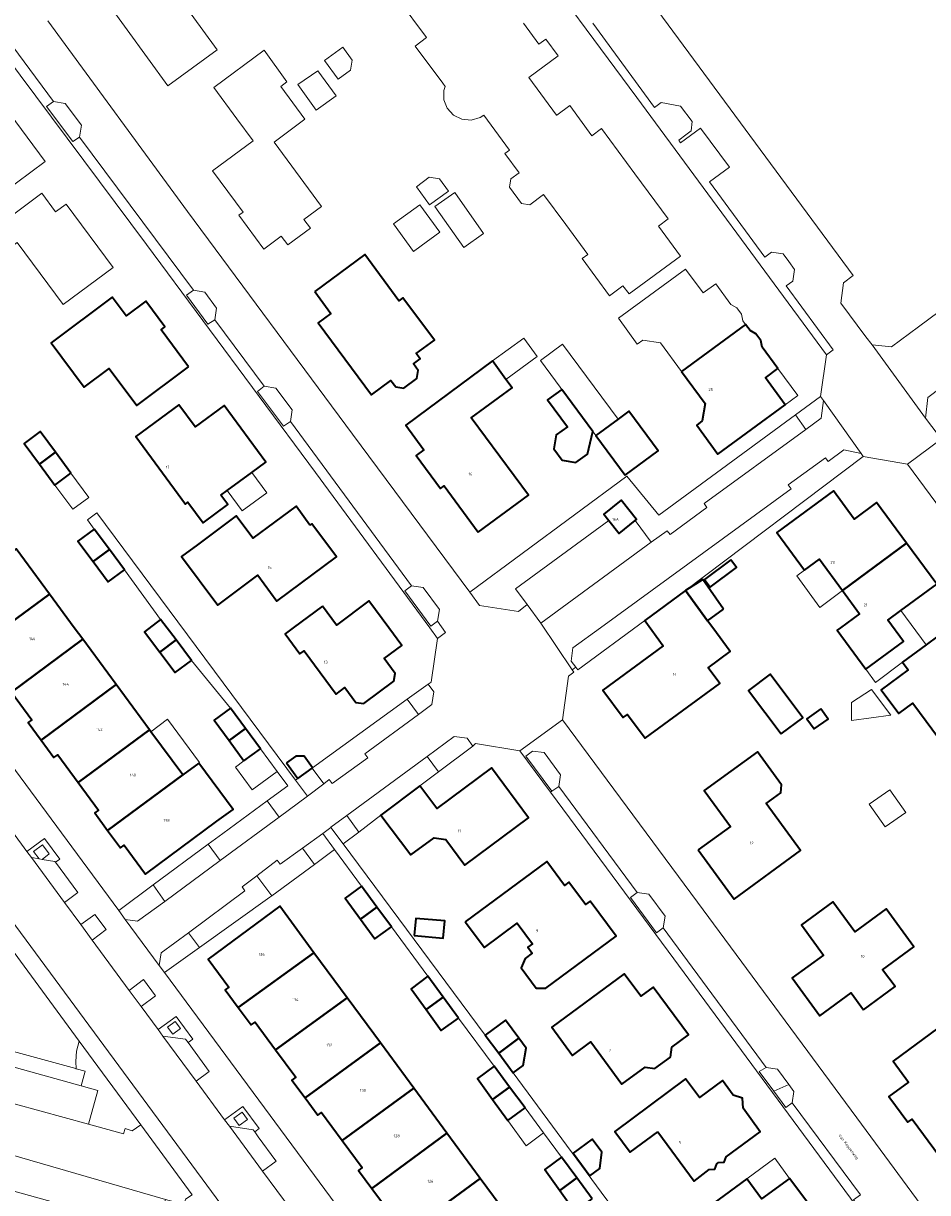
# Model space of a CAD drawing. Header units: metres. Extents: x 73718 to 76933, y 443658 to 446696.
# Tile 90 of 161: x 74862 to 74978, y 445928 to 446078. Entities that reach past the tile are written whole.
import ezdxf
from ezdxf.enums import TextEntityAlignment as Align

# ---------------------------------------------------------------- set-up
doc = ezdxf.new("R2010")
doc.units = ezdxf.units.M
for name, color, linetype, lineweight in [('B-WE-GR-BEPLANTING_CULTUUR_BODEMBEDEKKER-GV', 90, 'Continuous', 18), ('B-WE-GR-BEPLANTING_CULTUUR_HEESTERS-GV', 90, 'Continuous', 18), ('B-WE-GR-STRUIK-GV', 90, 'Continuous', 13), ('B-WE-OG-BEBOUWING-GV', 7, 'Continuous', 35), ('B-WE-OG-BEBOUWING-T18', 10, 'Continuous', 18), ('B-WE-OG-BEBOUWING_LUIFEL-GV', 7, 'Continuous', 18), ('B-WE-OG-BEBOUWING_OVERBOUWING-GV', 7, 'Continuous', 18), ('B-WE-OG-TERREIN_ERF-GV', 7, 'Continuous', 18), ('B-WE-OG-TOPOGRAFIE-T18', 10, 'Continuous', 18), ('B-WE-VH-GESLOTENVERHARDING-GV', 10, 'Continuous', 18), ('B-WE-VH-GESLOTENVERHARDING_ASFALT-GV', 10, 'Continuous', 18), ('B-WE-VH-OPENVERHARDING-GV', 30, 'Continuous', 18), ('B-WE-VH-OPENVERHARDING_SIERBESTRATING-GV', 30, 'Continuous', 18), ('B-WE-VH-OPENVERHARDING_STRAATBAKSTEEN-GV', 30, 'Continuous', 18), ('B-WE-VH-OPENVERHARDING_TEGEL-GV', 30, 'Continuous', 18)]:
    doc.layers.add(name, color=color, linetype=linetype, lineweight=lineweight)
doc.styles.add('NLCS-ISO-M200-T18', font='NLCS-ISO.ttf', dxfattribs={"height": 0.36})

msp = doc.modelspace()

# ---------------------------------------------------------------- linework, layer by layer
at = {"layer": 'B-WE-GR-BEPLANTING_CULTUUR_BODEMBEDEKKER-GV', "flags": 128}
for points in [[(74978.903, 446024.752), (74981.739, 446026.845), (74981.03, 446027.806), (74983.172, 446029.387), (74981.088, 446032.216), (74977.601, 446029.563), (74977.283, 446026.924)], [(74892.418, 446030.994), (74891.577, 446030.311), (74894.922, 446025.859), (74895.796, 446026.472), (74896.027, 446027.979), (74893.937, 446030.755)], [(74911.331, 446005.381), (74910.475, 446004.75), (74913.828, 446000.204), (74914.649, 446000.851), (74914.937, 446002.358), (74912.826, 446005.167)], [(74912.211, 445988.898), (74913.927, 445990.163), (74914.183, 445991.784), (74913.453, 445992.777), (74910.78, 445990.838)], [(74914.802, 445981.509), (74919.192, 445984.831), (74918.464, 445985.852), (74916.815, 445986.076), (74913.329, 445983.509)], [(74929.351, 445979.038), (74930.24, 445979.632), (74930.444, 445981.141), (74928.372, 445983.99), (74926.858, 445984.185), (74926.012, 445983.537)], [(74897.994, 445978.407), (74900.073, 445979.979), (74898.604, 445982.004), (74896.749, 445980.659), (74896.456, 445980.447)], [(74886.801, 445970.142), (74894.358, 445975.689), (74892.81, 445977.785), (74887.137, 445973.619), (74885.258, 445972.233)], [(74900.98, 445974.394), (74902.572, 445972.262), (74904.563, 445973.789), (74903.019, 445975.918), (74900.969, 445974.408)], [(74863.919, 445970.292), (74864.851, 445970.979), (74863.995, 445972.141), (74862.846, 445971.293), (74863.538, 445970.354)], [(74893.415, 445965.601), (74898.865, 445969.645), (74897.353, 445971.719), (74894.482, 445969.679), (74894.112, 445970.17), (74891.472, 445968.187)], [(74878.201, 445967.021), (74873.757, 445963.74), (74874.607, 445962.589), (74876.19, 445962.353), (74879.664, 445964.903)], [(74943.635, 445961.484), (74943.869, 445962.983), (74941.774, 445965.836), (74940.291, 445966.025), (74939.441, 445965.389), (74942.774, 445960.874)], [(74870.348, 445959.94), (74872.15, 445961.271), (74870.71, 445963.227), (74868.882, 445961.929)], [(74882.699, 445960.88), (74879.21, 445958.292), (74878.967, 445956.69), (74879.658, 445955.754), (74884.139, 445958.96)], [(74876.637, 445951.408), (74878.482, 445952.766), (74876.941, 445954.863), (74875.109, 445953.481)], [(74844.24, 445947.225), (74844.524, 445947.147), (74852.082, 445945.061), (74852.298, 445945.851), (74868.94, 445941.211), (74869.47, 445943.112), (74868.304, 445943.428), (74868.25, 445943.443), (74851.563, 445947.966), (74851.001, 445946.21), (74845.618, 445947.697), (74845.588, 445947.705), (74845.549, 445947.716), (74845.53, 445947.722), (74845.463, 445947.74), (74843.47, 445948.291), (74843.251, 445947.498)], [(74868.94, 445941.211), (74871.082, 445940.614), (74869.9, 445936.311), (74874.377, 445935.054), (74874.586, 445935.748), (74875.5, 445935.466), (74876.586, 445936.244), (74868.693, 445946.957), (74868.362, 445945.674), (74868.25, 445944.352), (74868.304, 445943.428), (74869.47, 445943.112)], [(74889.583, 445937.853), (74888.513, 445937.065), (74889.204, 445936.128), (74890.274, 445936.916)]]:
    msp.add_lwpolyline(points, close=True, dxfattribs=at)
at = {"layer": 'B-WE-GR-BEPLANTING_CULTUUR_HEESTERS-GV', "flags": 128}
for points in [[(74961.938, 446025.453), (74963.908, 446026.885), (74964.209, 446029.173), (74963.811, 446029.684), (74960.597, 446027.323)], [(74918.799, 446004.573), (74920.062, 446002.869), (74925.043, 446002.108), (74926.18, 446002.981), (74924.687, 446004.995), (74936.652, 446013.755), (74935.998, 446014.568), (74938.229, 446016.362), (74940.218, 446013.888), (74940.049, 446013.752), (74942.086, 446010.972), (74944.13, 446012.451), (74944.533, 446011.956), (74949.232, 446015.429), (74948.866, 446015.956), (74961.938, 446025.453), (74960.597, 446027.323), (74943.066, 446014.447), (74938.967, 446019.476)], [(74941.259, 446000.925), (74946.487, 446004.772), (74969.293, 446021.967), (74969.04, 446022.353), (74966.8, 446022.837), (74964.793, 446021.332), (74964.445, 446021.816), (74959.654, 446018.37), (74960.042, 446017.831), (74935.593, 446000), (74932.052, 445997.417), (74931.823, 445995.743), (74932.407, 445994.95), (74932.665, 445994.601)], [(74900.073, 445979.979), (74900.782, 445980.516), (74901.165, 445980.027), (74905.739, 445983.327), (74905.362, 445983.847), (74912.211, 445988.898), (74910.78, 445990.838), (74898.646, 445982.035), (74898.604, 445982.004)], [(74914.802, 445981.509), (74913.329, 445983.509), (74903.019, 445975.918), (74904.563, 445973.789), (74907.417, 445975.978), (74912.419, 445979.707)], [(74886.801, 445970.142), (74885.258, 445972.233), (74878.201, 445967.021), (74879.664, 445964.903)], [(74848.338, 445957.276), (74845.618, 445947.697), (74851.001, 445946.21), (74851.563, 445947.966), (74868.25, 445943.443), (74868.304, 445943.428), (74868.25, 445944.352), (74868.362, 445945.674), (74868.693, 445946.957), (74853.229, 445967.947), (74851.105, 445966.514), (74850.691, 445965.14), (74852.789, 445964.489), (74851.192, 445958.571), (74849.089, 445959.201), (74848.506, 445957.224)], [(74893.415, 445965.601), (74891.472, 445968.187), (74889.585, 445966.77), (74889.96, 445966.265), (74882.699, 445960.88), (74884.139, 445958.96), (74893.167, 445965.417)], [(74880.692, 445947.849), (74881.688, 445948.584), (74881.026, 445949.483), (74880.029, 445948.748)]]:
    msp.add_lwpolyline(points, close=True, dxfattribs=at)
at = {"layer": 'B-WE-GR-STRUIK-GV', "flags": 128}
for points in [[(74957.806, 445940.553), (74959.755, 445941.399), (74958.309, 445943.369), (74956.839, 445943.6), (74955.956, 445943.047)], [(74960.192, 445939.052), (74960.399, 445940.521), (74959.755, 445941.399), (74957.806, 445940.553), (74959.357, 445938.463), (74960.192, 445939.05)]]:
    msp.add_lwpolyline(points, close=True, dxfattribs=at)
at = {"layer": 'B-WE-OG-BEBOUWING-GV', "flags": 128}
for points in [[(74898.916, 446043.156), (74900.985, 446040.338), (74899.373, 446039.15), (74906.205, 446029.916), (74908.694, 446031.74), (74909.304, 446030.921), (74910.348, 446030.767), (74912.002, 446031.979), (74912.175, 446033.028), (74911.569, 446033.862), (74912.444, 446034.513), (74911.946, 446035.184), (74914.262, 446036.892), (74910.216, 446042.342), (74909.718, 446041.975), (74905.35, 446047.902)], [(74882.73, 446033.511), (74879.189, 446038.26), (74879.69, 446038.644), (74877.247, 446041.93), (74874.698, 446040.039), (74872.912, 446042.428), (74865.093, 446036.588), (74869.342, 446030.889), (74872.541, 446033.274), (74876.068, 446028.544)], [(74945.979, 446032.89), (74948.998, 446028.767), (74948.625, 446026.56), (74947.933, 446026.014), (74950.648, 446022.305), (74959.276, 446028.621), (74956.764, 446032.086), (74958.358, 446033.283), (74956.345, 446036.013), (74956.139, 446036.877), (74955.532, 446037.715), (74954.776, 446038.148), (74954.212, 446038.909)], [(74919.885, 446012.258), (74926.331, 446017.013), (74919.006, 446026.943), (74924.229, 446030.798), (74923.443, 446031.874), (74921.712, 446034.243), (74910.584, 446026.011), (74912.904, 446022.827), (74911.947, 446022.105), (74915.066, 446017.885), (74915.534, 446018.207)], [(74930.638, 446030.603), (74928.792, 446029.244), (74931.336, 446025.797), (74929.915, 446024.748), (74929.613, 446022.95), (74930.658, 446021.511), (74932.437, 446021.226), (74933.896, 446022.294), (74934.618, 446025.195)], [(74886.877, 446017.043), (74887.686, 446017.635), (74890.849, 446019.95), (74892.639, 446021.26), (74887.296, 446028.52), (74883.559, 446025.778), (74881.488, 446028.6), (74875.966, 446024.547), (74882.32, 446015.889), (74882.643, 446016.126), (74884.594, 446013.468), (74887.782, 446015.814)], [(74938.743, 446019.589), (74942.975, 446022.703), (74939.235, 446027.785), (74937.849, 446026.765), (74935.003, 446024.671)], [(74863.595, 446020.995), (74865.666, 446022.521), (74863.698, 446025.192), (74861.627, 446023.666)], [(74865.666, 446022.521), (74863.595, 446020.995), (74865.564, 446018.324), (74867.634, 446019.85)], [(74940.049, 446013.752), (74940.218, 446013.888), (74938.229, 446016.362), (74935.998, 446014.568), (74936.652, 446013.755), (74937.987, 446012.095)], [(74974.869, 446010.861), (74971.018, 446016.097), (74968.119, 446013.963), (74965.471, 446017.572), (74958.218, 446012.246), (74961.764, 446007.412), (74963.692, 446008.801), (74966.63, 446004.783)], [(74898.292, 446013.185), (74896.514, 446015.592), (74890.953, 446011.499), (74888.853, 446014.35), (74883.877, 446010.671), (74881.838, 446009.164), (74886.46, 446002.912), (74891.607, 446006.739), (74894.071, 446003.426), (74901.702, 446009.101), (74898.541, 446013.352)], [(74870.631, 446012.663), (74868.529, 446011.11), (74870.464, 446008.491), (74872.562, 446010.05)], [(74974.869, 446010.861), (74966.63, 446004.783), (74968.814, 446001.796), (74966.376, 446000), (74965.948, 445999.685), (74969.62, 445994.697), (74974.448, 445998.252), (74972.448, 446000.971), (74974.132, 446002.22), (74978.722, 446005.623)], [(74864.862, 446004.329), (74860.584, 446010.128), (74851.456, 446003.339), (74853.917, 446000), (74854.073, 445999.789), (74853.59, 445999.433), (74855.247, 445997.186), (74859.035, 446000)], [(74872.562, 446010.05), (74870.464, 446008.491), (74872.39, 446005.883), (74874.493, 446007.436)], [(74952.324, 446008.707), (74948.931, 446006.19), (74949.659, 446005.208), (74953.052, 446007.726)], [(74951.387, 446002.4), (74948.702, 446006.203), (74946.487, 446004.772), (74949.336, 446000.894)], [(74864.862, 446004.329), (74859.035, 446000), (74855.247, 445997.186), (74856.907, 445994.934), (74857.39, 445995.29), (74860.001, 445991.748), (74869.139, 445998.529), (74868.054, 446000)], [(74946.487, 446004.772), (74941.259, 446000.925), (74943.622, 445997.703), (74935.887, 445992.02), (74938.487, 445988.476), (74939.051, 445988.885), (74941.301, 445985.828), (74950.895, 445992.871), (74949.408, 445994.887), (74952.228, 445996.959), (74949.993, 446000), (74949.336, 446000.894)], [(74899.921, 446002.781), (74896.165, 446000), (74895.107, 445999.217), (74897.011, 445996.645), (74897.55, 445997.044), (74901.665, 445991.503), (74902.797, 445992.341), (74904.205, 445990.435), (74905.212, 445990.285), (74909.08, 445993.144), (74909.23, 445994.151), (74907.822, 445996.057), (74910.098, 445997.74), (74908.425, 446000), (74905.875, 446003.444), (74901.712, 446000.362)], [(74881.114, 445998.438), (74879.133, 446001.051), (74877.063, 445999.481), (74879.027, 445996.891)], [(74979.832, 445984.72), (74989.117, 445991.563), (74984.782, 445997.436), (74983.174, 445996.262), (74980.406, 446000), (74980.379, 446000.037), (74977.39, 445997.823), (74974.354, 445995.573), (74975.075, 445994.591), (74971.616, 445992.029), (74973.849, 445989.003), (74975.675, 445990.351)], [(74873.415, 445992.731), (74869.139, 445998.529), (74860.001, 445991.748), (74862.623, 445988.19), (74862.14, 445987.834), (74863.79, 445985.595)], [(74881.114, 445998.438), (74879.027, 445996.891), (74881.024, 445994.256), (74883.094, 445995.825)], [(74958.756, 445986.38), (74961.541, 445988.463), (74957.367, 445994.043), (74954.582, 445991.959)], [(74877.694, 445986.93), (74873.415, 445992.731), (74863.79, 445985.595), (74865.451, 445983.342), (74865.934, 445983.698), (74868.546, 445980.154)], [(74890.024, 445987.087), (74888.123, 445989.694), (74886.012, 445988.154), (74887.923, 445985.533)], [(74963.871, 445989.612), (74962.074, 445988.338), (74963.005, 445987.024), (74964.802, 445988.297)], [(74872.334, 445974.003), (74881.971, 445981.131), (74877.883, 445986.673), (74877.694, 445986.93), (74868.546, 445980.154), (74871.167, 445976.598), (74870.684, 445976.242)], [(74890.024, 445987.087), (74887.923, 445985.533), (74889.83, 445982.918), (74891.941, 445984.458)], [(74895.288, 445982.674), (74896.749, 445980.659), (74898.604, 445982.004), (74898.646, 445982.035), (74897.576, 445983.51), (74896.498, 445983.552)], [(74948.12, 445971.492), (74952.727, 445965.183), (74961.267, 445971.405), (74956.851, 445977.467), (74958.726, 445978.833), (74958.824, 445979.856), (74955.732, 445984.099), (74948.895, 445979.116), (74952.256, 445974.504)], [(74881.971, 445981.131), (74872.334, 445974.003), (74873.995, 445971.748), (74874.472, 445972.097), (74877.207, 445968.404), (74886.371, 445975.174), (74888.43, 445976.695), (74884.039, 445982.639), (74881.98, 445981.118)], [(74912.419, 445979.707), (74907.417, 445975.978), (74911.238, 445970.866), (74914.228, 445973.07), (74915.717, 445972.846), (74918.186, 445969.535), (74926.364, 445975.631), (74921.597, 445982.026), (74914.565, 445976.829)], [(74918.239, 445962.26), (74920.68, 445958.966), (74924.898, 445962.092), (74926.857, 445959.449), (74926.254, 445959.002), (74926.817, 445958.233), (74925.914, 445957.569), (74925.416, 445956.356), (74927.333, 445953.769), (74928.552, 445953.769), (74929.55, 445954.504), (74937.583, 445960.426), (74934.256, 445964.927), (74933.664, 445964.504), (74931.542, 445967.384), (74930.946, 445966.947), (74928.685, 445969.999)], [(74904.931, 445966.848), (74902.82, 445965.308), (74904.771, 445962.633), (74906.887, 445964.165)], [(74898.805, 445958.314), (74894.416, 445964.268), (74885.255, 445957.49), (74887.903, 445953.877), (74887.415, 445953.531), (74889.097, 445951.286)], [(74904.771, 445962.633), (74906.638, 445960.072), (74908.749, 445961.612), (74906.887, 445964.165)], [(74969.338, 445950.987), (74973.377, 445953.962), (74971.779, 445956.132), (74975.806, 445959.078), (74972.258, 445963.928), (74968.235, 445960.979), (74965.418, 445964.846), (74961.386, 445961.904), (74964.205, 445958.002), (74960.167, 445955.067), (74963.712, 445950.227), (74967.741, 445953.157)], [(74911.677, 445960.516), (74915.391, 445960.179), (74915.591, 445962.382), (74911.877, 445962.719)], [(74903.075, 445952.52), (74898.805, 445958.314), (74889.097, 445951.286), (74890.771, 445949.051), (74891.254, 445949.407), (74893.886, 445945.836)], [(74913.214, 445951.008), (74915.394, 445952.619), (74913.425, 445955.283), (74911.276, 445953.695)], [(74944.556, 445944.9), (74944.734, 445946.174), (74946.883, 445947.76), (74942.362, 445953.891), (74940.741, 445952.715), (74938.606, 445955.605), (74929.323, 445948.776), (74932.012, 445945.13), (74934.354, 445946.857), (74938.336, 445941.457), (74941.298, 445943.639), (74942.568, 445943.433)], [(74903.075, 445952.52), (74893.886, 445945.836), (74896.475, 445942.324), (74895.992, 445941.968), (74897.682, 445939.675), (74907.346, 445946.726)], [(74917.381, 445949.929), (74915.394, 445952.619), (74913.214, 445951.008), (74915.152, 445948.321)], [(74922.518, 445945.419), (74925.116, 445947.349), (74923.397, 445949.662), (74920.8, 445947.732)], [(74979.842, 445949.334), (74973.16, 445944.389), (74975.113, 445941.715), (74972.586, 445939.843), (74975.027, 445936.555), (74975.557, 445936.948), (74979.071, 445932.209), (74985.754, 445937.165), (74987.762, 445938.654), (74984.242, 445943.401)], [(74925.116, 445947.349), (74922.518, 445945.419), (74924.393, 445942.896), (74925.675, 445943.848), (74926.062, 445946.077)], [(74902.452, 445934.215), (74911.616, 445940.933), (74907.346, 445946.726), (74897.682, 445939.675), (74899.314, 445937.46), (74899.797, 445937.816)], [(74921.743, 445939.465), (74923.923, 445941.075), (74921.954, 445943.74), (74919.805, 445942.152)], [(74942.931, 445935.319), (74947.589, 445929.005), (74949.512, 445930.487), (74950.251, 445930.514), (74950.496, 445931.2), (74950.734, 445931.383), (74951.466, 445931.416), (74951.698, 445932.103), (74956.083, 445935.339), (74953.876, 445938.341), (74953.816, 445939.626), (74952.601, 445940.02), (74951.26, 445941.903), (74948.299, 445939.714), (74946.512, 445942.118), (74937.427, 445935.365), (74939.408, 445932.7)], [(74902.452, 445934.215), (74905.019, 445930.732), (74904.536, 445930.376), (74906.252, 445928.048), (74915.887, 445935.139), (74911.616, 445940.933)], [(74925.91, 445938.385), (74923.923, 445941.075), (74921.743, 445939.465), (74923.681, 445936.778)], [(74920.157, 445929.346), (74915.887, 445935.139), (74906.252, 445928.048), (74907.858, 445925.868), (74908.341, 445926.224), (74911.011, 445922.601)], [(74932.061, 445932.578), (74934.208, 445929.688), (74935.49, 445930.641), (74935.744, 445932.714), (74934.499, 445934.389)], [(74930.369, 445927.791), (74932.548, 445929.401), (74930.58, 445932.066), (74928.431, 445930.478)], [(74924.427, 445923.552), (74920.157, 445929.346), (74911.011, 445922.601), (74913.568, 445919.132), (74913.085, 445918.776), (74914.808, 445916.438)], [(74934.536, 445926.711), (74932.548, 445929.401), (74930.369, 445927.791), (74932.306, 445925.104)], [(74963.912, 445924.697), (74963.128, 445924.119), (74961.786, 445925.9), (74962.187, 445926.195), (74959.858, 445929.357), (74956.239, 445926.712), (74954.346, 445929.277), (74947.899, 445924.542), (74949.904, 445921.794), (74953.136, 445924.167), (74959.699, 445915.227), (74966.954, 445920.553)]]:
    msp.add_lwpolyline(points, close=True, dxfattribs=at)
at = {"layer": 'B-WE-OG-BEBOUWING_LUIFEL-GV', "flags": 128}
for points in [[(74930.699, 446036.38), (74927.901, 446034.322), (74935.003, 446024.671), (74937.849, 446026.765)], [(74958.358, 446033.283), (74956.764, 446032.086), (74959.276, 446028.621), (74960.9, 446029.81)], [(74867.857, 446015.213), (74869.927, 446016.739), (74867.634, 446019.85), (74865.564, 446018.324)], [(74892.766, 446017.331), (74890.849, 446019.95), (74887.686, 446017.635), (74889.603, 446015.016)], [(74966.63, 446004.783), (74963.692, 446008.801), (74961.764, 446007.412), (74960.759, 446006.688), (74963.71, 446002.592)], [(74974.354, 445995.573), (74977.39, 445997.823), (74974.132, 446002.22), (74972.448, 446000.971), (74974.448, 445998.252), (74969.62, 445994.697), (74970.866, 445993.005)], [(74880.038, 445988.262), (74877.883, 445986.673), (74881.971, 445981.131), (74881.98, 445981.118), (74884.039, 445982.639), (74884.138, 445982.712)], [(74894.094, 445981.562), (74891.941, 445984.458), (74889.83, 445982.918), (74888.739, 445982.122), (74890.866, 445979.207)], [(74928.275, 445935.183), (74925.91, 445938.385), (74923.681, 445936.778), (74926.029, 445933.523)], [(74959.858, 445929.357), (74957.965, 445931.935), (74954.346, 445929.277), (74956.239, 445926.712)]]:
    msp.add_lwpolyline(points, close=True, dxfattribs=at)
at = {"layer": 'B-WE-OG-BEBOUWING_OVERBOUWING-GV', "flags": 128}
for points in [[(74970.35, 445992.088), (74967.814, 445990.414), (74967.814, 445988.111), (74972.84, 445988.786)], [(74974.746, 445976.31), (74972.71, 445979.221), (74970.073, 445977.377), (74972.109, 445974.466)]]:
    msp.add_lwpolyline(points, close=True, dxfattribs=at)
at = {"layer": 'B-WE-OG-TERREIN_ERF-GV', "flags": 128}
for points in [[(74864.682, 446077.875), (74882.604, 446053.435), (74903.769, 446024.847), (74918.799, 446004.573), (74938.967, 446019.476), (74943.066, 446014.447), (74960.597, 446027.323), (74963.811, 446029.684), (74964.582, 446035.037), (74940.255, 446068.036), (74910.567, 446108.15)], [(74925.705, 446077.59), (74927.679, 446074.914), (74928.566, 446075.557), (74930.163, 446073.386), (74926.392, 446070.62), (74929.954, 446065.773), (74929.96, 446065.777), (74931.654, 446067.007), (74934.488, 446063.15), (74935.731, 446064.07), (74940.002, 446058.273), (74944.276, 446052.471), (74943.028, 446051.552), (74945.852, 446047.702), (74939.269, 446042.853), (74938.457, 446043.887), (74936.748, 446042.612), (74933.238, 446047.389), (74933.959, 446047.921), (74931.127, 446051.759), (74928.283, 446055.614), (74926.518, 446054.279), (74925.431, 446054.434), (74923.894, 446056.541), (74924.062, 446057.621), (74925.132, 446058.394), (74923.315, 446060.851), (74923.917, 446061.297), (74920.616, 446065.769), (74920.128, 446065.469), (74918.983, 446065.144), (74917.798, 446065.253), (74916.732, 446065.784), (74915.93, 446066.664), (74915.5, 446067.774), (74915.5, 446068.964), (74915.643, 446069.484), (74915.332, 446069.905), (74911.813, 446074.655), (74913.267, 446075.732), (74909.637, 446080.656)], [(74858.441, 445984.483), (74873.757, 445963.74), (74878.201, 445967.021), (74885.258, 445972.233), (74887.137, 445973.619), (74892.81, 445977.785), (74895.457, 445979.729), (74894.094, 445981.562), (74891.941, 445984.458), (74889.83, 445982.918), (74887.923, 445985.533), (74886.012, 445988.154), (74888.123, 445989.694), (74883.094, 445995.825), (74881.024, 445994.256), (74879.027, 445996.891), (74877.063, 445999.481), (74879.133, 446001.051), (74874.493, 446007.436), (74872.39, 446005.883), (74870.464, 446008.491), (74868.529, 446011.11), (74870.631, 446012.663), (74869.753, 446013.844), (74870.959, 446014.74), (74896.456, 445980.447), (74896.749, 445980.659), (74895.288, 445982.674), (74896.498, 445983.552), (74897.576, 445983.51), (74898.646, 445982.035), (74910.78, 445990.838), (74913.453, 445992.777), (74913.843, 445993.018), (74914.675, 445998.644), (74913.676, 446000), (74899.01, 446019.911), (74877.331, 446049.194), (74859.107, 446073.625)], [(74990.512, 446000), (74974.986, 446021.01), (74969.293, 446021.967), (74946.487, 446004.772), (74948.702, 446006.203), (74951.387, 446002.4), (74949.336, 446000.894), (74949.993, 446000), (74952.228, 445996.959), (74949.408, 445994.887), (74950.895, 445992.871), (74941.301, 445985.828), (74939.051, 445988.885), (74938.487, 445988.476), (74935.887, 445992.02), (74943.622, 445997.703), (74941.259, 446000.925), (74932.665, 445994.601), (74932.407, 445994.95), (74931.948, 445994.613), (74932.158, 445994.324), (74931.498, 445993.802), (74930.698, 445988.195), (74948.047, 445964.803), (74968.482, 445937.104), (74999.251, 445895.376)], [(74860.584, 446010.128), (74864.862, 446004.329), (74868.054, 446000), (74869.139, 445998.529), (74873.415, 445992.731), (74877.694, 445986.93), (74877.883, 445986.673), (74881.971, 445981.131), (74881.98, 445981.118), (74884.039, 445982.639), (74888.43, 445976.695), (74886.371, 445975.174), (74877.207, 445968.404), (74874.472, 445972.097), (74873.995, 445971.748), (74872.334, 445974.003), (74870.684, 445976.242), (74871.167, 445976.598), (74868.546, 445980.154), (74865.934, 445983.698), (74865.451, 445983.342), (74863.79, 445985.595), (74862.14, 445987.834), (74862.623, 445988.19), (74860.001, 445991.748)], [(74982.103, 445907.211), (74965.013, 445930.393), (74944.259, 445958.503), (74929.164, 445978.9), (74925.244, 445984.197), (74919.536, 445985.163), (74919.192, 445984.831), (74914.802, 445981.509), (74912.419, 445979.707), (74914.565, 445976.829), (74921.597, 445982.026), (74926.364, 445975.631), (74918.186, 445969.535), (74915.717, 445972.846), (74914.228, 445973.07), (74911.238, 445970.866), (74907.417, 445975.978), (74904.563, 445973.789), (74902.572, 445972.262), (74920.8, 445947.732), (74923.397, 445949.662), (74925.116, 445947.349), (74926.062, 445946.077), (74925.675, 445943.848), (74924.393, 445942.896), (74935.669, 445927.572), (74949.788, 445908.721)], [(74932.306, 445925.104), (74930.369, 445927.791), (74928.431, 445930.478), (74930.58, 445932.066), (74928.275, 445935.183), (74925.91, 445938.385), (74923.681, 445936.778), (74921.743, 445939.465), (74919.805, 445942.152), (74921.954, 445943.74), (74917.381, 445949.929), (74915.152, 445948.321), (74913.214, 445951.008), (74911.276, 445953.695), (74913.425, 445955.283), (74908.749, 445961.612), (74906.638, 445960.072), (74904.771, 445962.633), (74902.82, 445965.308), (74904.931, 445966.848), (74901.452, 445971.564), (74898.865, 445969.645), (74893.415, 445965.601), (74893.167, 445965.417), (74884.139, 445958.96), (74879.658, 445955.754), (74901.652, 445925.946)], [(74907.858, 445925.868), (74906.252, 445928.048), (74904.536, 445930.376), (74905.019, 445930.732), (74902.452, 445934.215), (74899.797, 445937.816), (74899.314, 445937.46), (74897.682, 445939.675), (74895.992, 445941.968), (74896.475, 445942.324), (74893.886, 445945.836), (74891.254, 445949.407), (74890.771, 445949.051), (74889.097, 445951.286), (74887.415, 445953.531), (74887.903, 445953.877), (74885.255, 445957.49), (74894.416, 445964.268), (74898.805, 445958.314), (74903.075, 445952.52), (74907.346, 445946.726), (74911.616, 445940.933), (74915.887, 445935.139), (74920.157, 445929.346), (74924.427, 445923.552)]]:
    msp.add_lwpolyline(points, dxfattribs=at)
for points in [[(74878.584, 446084.94), (74886.405, 446074.182), (74880.057, 446069.568), (74872.236, 446080.326)], [(74894.567, 446069.466), (74897.648, 446065.265), (74893.699, 446062.325), (74899.766, 446054.058), (74897.509, 446052.401), (74898.351, 446051.27), (74895.454, 446049.135), (74894.626, 446050.254), (74892.368, 446048.601), (74889.171, 446052.94), (74889.725, 446053.355), (74885.813, 446058.662), (74891.007, 446062.49), (74888.937, 446065.3), (74885.969, 446069.33), (74892.423, 446074.131), (74895.355, 446070.077), (74894.56, 446069.476)], [(74900.16, 446072.811), (74902.5, 446074.513), (74903.707, 446072.854), (74903.502, 446071.557), (74901.913, 446070.401)], [(74896.757, 446069.732), (74899.318, 446071.472), (74901.681, 446068.257), (74899.092, 446066.428)], [(74847.474, 446057.328), (74845.102, 446060.53), (74852.416, 446065.955), (74854.218, 446063.54), (74858.97, 446067.062), (74864.318, 446059.819), (74853.232, 446051.634), (74848.48, 446058.07)], [(74913.662, 446054.268), (74911.96, 446056.608), (74913.619, 446057.815), (74914.916, 446057.61), (74916.072, 446056.021)], [(74856.649, 446050.393), (74863.893, 446055.756), (74865.666, 446053.364), (74867.036, 446054.373), (74873.049, 446046.235), (74866.622, 446041.477), (74860.731, 446049.434), (74858.553, 446047.821), (74858.358, 446048.084)], [(74918.044, 446048.818), (74914.334, 446054.077), (74916.874, 446055.869), (74920.584, 446050.61)], [(74912.566, 446049.006), (74911.597, 446048.304), (74909.036, 446051.839), (74912.413, 446054.286), (74914.974, 446050.751)], [(74898.916, 446043.156), (74905.35, 446047.902), (74909.718, 446041.975), (74910.216, 446042.342), (74914.262, 446036.892), (74911.946, 446035.184), (74912.444, 446034.513), (74911.569, 446033.862), (74912.175, 446033.028), (74912.002, 446031.979), (74910.348, 446030.767), (74909.304, 446030.921), (74908.694, 446031.74), (74906.205, 446029.916), (74899.373, 446039.15), (74900.985, 446040.338)], [(74945.979, 446032.89), (74943.285, 446036.569), (74941.024, 446036.909), (74940.301, 446036.419), (74937.887, 446039.72), (74946.512, 446046.037), (74948.742, 446042.989), (74950.37, 446044.152), (74952.308, 446041.51), (74953.1, 446041.053), (74953.663, 446040.249), (74953.853, 446039.392), (74954.212, 446038.909), (74954.776, 446038.148), (74955.532, 446037.715), (74956.139, 446036.877), (74956.345, 446036.013), (74958.358, 446033.283), (74956.764, 446032.086), (74959.276, 446028.621), (74950.648, 446022.305), (74947.933, 446026.014), (74948.625, 446026.56), (74948.998, 446028.767)], [(74882.73, 446033.511), (74876.068, 446028.544), (74872.541, 446033.274), (74869.342, 446030.889), (74865.093, 446036.588), (74872.912, 446042.428), (74874.698, 446040.039), (74877.247, 446041.93), (74879.69, 446038.644), (74879.189, 446038.26)], [(74923.443, 446031.874), (74924.229, 446030.798), (74919.006, 446026.943), (74926.331, 446017.013), (74919.885, 446012.258), (74915.534, 446018.207), (74915.066, 446017.885), (74911.947, 446022.105), (74912.904, 446022.827), (74910.584, 446026.011), (74921.712, 446034.243), (74925.733, 446037.181), (74927.464, 446034.811)], [(74930.638, 446030.603), (74934.618, 446025.195), (74933.896, 446022.294), (74932.437, 446021.226), (74930.658, 446021.511), (74929.613, 446022.95), (74929.915, 446024.748), (74931.336, 446025.797), (74928.792, 446029.244)], [(74886.877, 446017.043), (74887.782, 446015.814), (74884.594, 446013.468), (74882.643, 446016.126), (74882.32, 446015.889), (74875.966, 446024.547), (74881.488, 446028.6), (74883.559, 446025.778), (74887.296, 446028.52), (74892.639, 446021.26), (74890.849, 446019.95), (74887.686, 446017.635)], [(74935.003, 446024.671), (74937.849, 446026.765), (74939.235, 446027.785), (74942.975, 446022.703), (74938.743, 446019.589)], [(74863.595, 446020.995), (74861.627, 446023.666), (74863.698, 446025.192), (74865.666, 446022.521), (74867.634, 446019.85), (74865.564, 446018.324)], [(74966.63, 446004.783), (74963.692, 446008.801), (74961.764, 446007.412), (74958.218, 446012.246), (74965.471, 446017.572), (74968.119, 446013.963), (74971.018, 446016.097), (74974.869, 446010.861), (74978.722, 446005.623), (74974.132, 446002.22), (74972.448, 446000.971), (74974.448, 445998.252), (74969.62, 445994.697), (74965.948, 445999.685), (74966.376, 446000), (74968.814, 446001.796)], [(74898.292, 446013.185), (74898.541, 446013.352), (74901.702, 446009.101), (74894.071, 446003.426), (74891.607, 446006.739), (74886.46, 446002.912), (74881.838, 446009.164), (74883.877, 446010.671), (74888.853, 446014.35), (74890.953, 446011.499), (74896.514, 446015.592)], [(74952.324, 446008.707), (74953.052, 446007.726), (74949.659, 446005.208), (74948.931, 446006.19)], [(74899.921, 446002.781), (74901.712, 446000.362), (74905.875, 446003.444), (74908.425, 446000), (74910.098, 445997.74), (74907.822, 445996.057), (74909.23, 445994.151), (74909.08, 445993.144), (74905.212, 445990.285), (74904.205, 445990.435), (74902.797, 445992.341), (74901.665, 445991.503), (74897.55, 445997.044), (74897.011, 445996.645), (74895.107, 445999.217), (74896.165, 446000)], [(74979.832, 445984.72), (74975.675, 445990.351), (74973.849, 445989.003), (74971.616, 445992.029), (74975.075, 445994.591), (74974.354, 445995.573), (74977.39, 445997.823), (74980.379, 446000.037), (74980.406, 446000), (74983.174, 445996.262), (74984.782, 445997.436), (74989.117, 445991.563), (74993.451, 445985.691), (74991.818, 445984.512), (74994.612, 445980.732), (74988.589, 445976.28), (74987.858, 445977.269), (74984.399, 445974.715), (74982.164, 445977.74), (74983.99, 445979.088)], [(74958.756, 445986.38), (74954.582, 445991.959), (74957.367, 445994.043), (74961.541, 445988.463)], [(74963.871, 445989.612), (74964.802, 445988.297), (74963.005, 445987.024), (74962.074, 445988.338)], [(74948.12, 445971.492), (74952.256, 445974.504), (74948.895, 445979.116), (74955.732, 445984.099), (74958.824, 445979.856), (74958.726, 445978.833), (74956.851, 445977.467), (74961.267, 445971.405), (74952.727, 445965.183)], [(74918.239, 445962.26), (74928.685, 445969.999), (74930.946, 445966.947), (74931.542, 445967.384), (74933.664, 445964.504), (74934.256, 445964.927), (74937.583, 445960.426), (74929.55, 445954.504), (74928.552, 445953.769), (74927.333, 445953.769), (74925.416, 445956.356), (74925.914, 445957.569), (74926.817, 445958.233), (74926.254, 445959.002), (74926.857, 445959.449), (74924.898, 445962.092), (74920.68, 445958.966)], [(74969.338, 445950.987), (74967.741, 445953.157), (74963.712, 445950.227), (74960.167, 445955.067), (74964.205, 445958.002), (74961.386, 445961.904), (74965.418, 445964.846), (74968.235, 445960.979), (74972.258, 445963.928), (74975.806, 445959.078), (74971.779, 445956.132), (74973.377, 445953.962)], [(74911.677, 445960.516), (74911.877, 445962.719), (74915.591, 445962.382), (74915.391, 445960.179)], [(74944.556, 445944.9), (74942.568, 445943.433), (74941.298, 445943.639), (74938.336, 445941.457), (74934.354, 445946.857), (74932.012, 445945.13), (74929.323, 445948.776), (74938.606, 445955.605), (74940.741, 445952.715), (74942.362, 445953.891), (74946.883, 445947.76), (74944.734, 445946.174)], [(74979.842, 445949.334), (74984.242, 445943.401), (74987.762, 445938.654), (74985.754, 445937.165), (74979.071, 445932.209), (74975.557, 445936.948), (74975.027, 445936.555), (74972.586, 445939.843), (74975.113, 445941.715), (74973.16, 445944.389)], [(74942.931, 445935.319), (74939.408, 445932.7), (74937.427, 445935.365), (74946.512, 445942.118), (74948.299, 445939.714), (74951.26, 445941.903), (74952.601, 445940.02), (74953.816, 445939.626), (74953.876, 445938.341), (74956.083, 445935.339), (74951.698, 445932.103), (74951.466, 445931.416), (74950.734, 445931.383), (74950.496, 445931.2), (74950.251, 445930.514), (74949.512, 445930.487), (74947.589, 445929.005)], [(74932.061, 445932.578), (74934.499, 445934.389), (74935.744, 445932.714), (74935.49, 445930.641), (74934.208, 445929.688)], [(74963.912, 445924.697), (74966.954, 445920.553), (74959.699, 445915.227), (74953.136, 445924.167), (74949.904, 445921.794), (74947.899, 445924.542), (74954.346, 445929.277), (74956.239, 445926.712), (74959.858, 445929.357), (74962.187, 445926.195), (74961.786, 445925.9), (74963.128, 445924.119)]]:
    msp.add_lwpolyline(points, close=True, dxfattribs=at)
at = {"layer": 'B-WE-VH-GESLOTENVERHARDING-GV', "flags": 128}
msp.add_lwpolyline([(74870.631, 446012.663), (74872.562, 446010.05), (74874.493, 446007.436), (74879.133, 446001.051), (74881.114, 445998.438), (74883.094, 445995.825), (74888.123, 445989.694), (74890.024, 445987.087), (74891.941, 445984.458), (74894.094, 445981.562), (74895.457, 445979.729), (74892.81, 445977.785), (74894.358, 445975.689), (74897.994, 445978.407), (74896.456, 445980.447), (74870.959, 446014.74), (74869.753, 446013.844)], close=True, dxfattribs=at)
at = {"layer": 'B-WE-VH-GESLOTENVERHARDING_ASFALT-GV', "flags": 128}
for points in [[(74832.267, 446000), (74910.763, 445893.614)], [(74895.874, 445925.307), (74892.223, 445930.26), (74887.957, 445936.049), (74887.354, 445936.867), (74883.692, 445941.836), (74879.427, 445947.622), (74878.827, 445948.436), (74876.637, 445951.408), (74875.109, 445953.481), (74870.348, 445959.94), (74868.882, 445961.929), (74866.804, 445964.748), (74862.555, 445970.513), (74861.967, 445971.311), (74858.268, 445976.33)]]:
    msp.add_lwpolyline(points, dxfattribs=at)
at = {"layer": 'B-WE-VH-OPENVERHARDING-GV', "flags": 128}
msp.add_lwpolyline([(74949.788, 445908.721), (74935.669, 445927.572), (74924.393, 445942.896), (74922.518, 445945.419), (74920.8, 445947.732), (74902.572, 445972.262), (74900.98, 445974.394), (74899.934, 445973.623), (74901.452, 445971.564), (74904.931, 445966.848), (74906.887, 445964.165), (74908.749, 445961.612), (74913.425, 445955.283), (74915.394, 445952.619), (74917.381, 445949.929), (74921.954, 445943.74), (74923.923, 445941.075), (74925.91, 445938.385), (74928.275, 445935.183), (74930.58, 445932.066), (74932.548, 445929.401), (74934.536, 445926.711)], dxfattribs=at)
at = {"layer": 'B-WE-VH-OPENVERHARDING_SIERBESTRATING-GV', "flags": 128}
for points in [[(74849.424, 446089.092), (74865.4, 446067.56), (74866.889, 446067.288), (74868.987, 446064.516), (74868.745, 446062.983), (74883.364, 446043.311), (74884.798, 446043.059), (74886.316, 446041.01), (74886.095, 446039.538), (74892.418, 446030.994), (74893.937, 446030.755), (74896.027, 446027.979), (74895.796, 446026.472), (74911.331, 446005.381), (74912.826, 446005.167), (74914.937, 446002.358), (74914.649, 446000.851), (74915.712, 445999.408), (74914.675, 445998.644), (74913.843, 445993.018), (74913.453, 445992.777), (74914.183, 445991.784), (74913.927, 445990.163), (74912.211, 445988.898), (74905.362, 445983.847), (74905.739, 445983.327), (74901.165, 445980.027), (74900.782, 445980.516), (74900.073, 445979.979), (74897.994, 445978.407), (74894.358, 445975.689), (74886.801, 445970.142), (74879.664, 445964.903), (74876.19, 445962.353), (74874.607, 445962.589), (74878.967, 445956.69), (74879.21, 445958.292), (74882.699, 445960.88), (74889.96, 445966.265), (74889.585, 445966.77), (74891.472, 445968.187), (74894.112, 445970.17), (74894.482, 445969.679), (74897.353, 445971.719), (74899.934, 445973.623), (74900.98, 445974.394), (74900.969, 445974.408), (74903.019, 445975.918), (74913.329, 445983.509), (74916.815, 445986.076), (74918.464, 445985.852), (74919.192, 445984.831), (74919.536, 445985.163), (74925.244, 445984.197), (74930.698, 445988.195), (74931.498, 445993.802), (74932.158, 445994.324), (74931.948, 445994.613), (74927.909, 446000.594), (74926.18, 446002.981), (74925.043, 446002.108), (74920.062, 446002.869), (74918.799, 446004.573), (74903.769, 446024.847), (74882.604, 446053.435), (74864.682, 446077.875)], [(74978.903, 446024.752), (74977.283, 446026.924), (74970.451, 446036.304), (74969.619, 446037.335), (74966.438, 446041.642), (74966.763, 446044.282), (74968.024, 446045.204), (74940.294, 446082.81)], [(74934.584, 446077.579), (74942.524, 446066.772), (74943.377, 446067.427), (74945.854, 446066.941), (74947.354, 446064.969), (74947.202, 446063.762), (74946.537, 446063.259), (74945.627, 446062.569), (74945.864, 446062.247), (74948.428, 446064.132), (74952.125, 446059.104), (74949.561, 446057.219), (74956.651, 446047.576), (74957.508, 446048.202), (74959.021, 446048.011), (74959.756, 446046.998), (74960.491, 446045.985), (74960.259, 446044.478), (74959.395, 446043.871), (74965.441, 446035.671), (74964.582, 446035.037), (74963.811, 446029.684), (74964.209, 446029.173), (74969.04, 446022.353), (74969.293, 446021.967), (74974.986, 446021.01), (74979.296, 446024.225)], [(74979.296, 446024.225), (74974.986, 446021.01), (74990.512, 446000)], [(74999.251, 445895.376), (74968.482, 445937.104), (74948.047, 445964.803), (74930.698, 445988.195), (74925.244, 445984.197), (74929.164, 445978.9), (74929.351, 445979.038), (74926.012, 445983.537), (74926.858, 445984.185), (74928.372, 445983.99), (74930.444, 445981.141), (74930.24, 445979.632), (74940.291, 445966.025), (74941.774, 445965.836), (74943.869, 445962.983), (74943.635, 445961.484), (74956.839, 445943.6), (74958.309, 445943.369), (74959.755, 445941.399), (74960.399, 445940.521), (74960.192, 445939.052), (74968.94, 445927.233)]]:
    msp.add_lwpolyline(points, dxfattribs=at)
for points in [[(74931.948, 445994.613), (74932.407, 445994.95), (74931.823, 445995.743), (74932.052, 445997.417), (74935.593, 446000), (74960.042, 446017.831), (74959.654, 446018.37), (74964.445, 446021.816), (74964.793, 446021.332), (74966.8, 446022.837), (74969.04, 446022.353), (74964.209, 446029.173), (74963.908, 446026.885), (74961.938, 446025.453), (74948.866, 446015.956), (74949.232, 446015.429), (74944.533, 446011.956), (74944.13, 446012.451), (74942.086, 446010.972), (74927.909, 446000.594)], [(74926.18, 446002.981), (74927.909, 446000.594), (74942.086, 446010.972), (74940.049, 446013.752), (74937.987, 446012.095), (74936.652, 446013.755), (74924.687, 446004.995)], [(74863.919, 445970.292), (74863.538, 445970.354), (74862.555, 445970.513), (74866.804, 445964.748), (74868.532, 445966.021), (74865.666, 445969.91), (74865.583, 445970.022)], [(74882.653, 445946.77), (74882.34, 445947.195), (74879.427, 445947.622), (74883.692, 445941.836), (74885.375, 445943.077)], [(74868.94, 445941.211), (74852.298, 445945.851), (74852.082, 445945.061), (74851.099, 445941.459), (74869.9, 445936.311), (74871.082, 445940.614)], [(74848.323, 445931.042), (74857.952, 445928.37), (74878.646, 445922.641), (74879.762, 445926.657), (74849.466, 445935.397)], [(74893.934, 445931.603), (74891.677, 445934.683), (74891.21, 445935.319), (74891.004, 445935.601), (74887.957, 445936.049), (74892.223, 445930.26), (74893.973, 445931.55)]]:
    msp.add_lwpolyline(points, close=True, dxfattribs=at)
at = {"layer": 'B-WE-VH-OPENVERHARDING_STRAATBAKSTEEN-GV', "flags": 128}
for points in [[(74970.451, 446036.304), (74977.283, 446026.924), (74977.601, 446029.563), (74981.088, 446032.216), (74989.085, 446038.13), (74990.406, 446039.099), (74998.392, 446044.983), (74998.79, 446045.318), (74995.007, 446050.426), (74994.062, 446051.702), (74993.663, 446051.393), (74985.679, 446045.512), (74984.353, 446044.537), (74976.369, 446038.626), (74972.919, 446036.038)], [(74862.555, 445970.513), (74863.538, 445970.354), (74862.846, 445971.293), (74863.995, 445972.141), (74864.851, 445970.979), (74863.919, 445970.292), (74865.583, 445970.022), (74865.666, 445969.91), (74866.189, 445970.296), (74864.218, 445972.97), (74861.967, 445971.311)], [(74881.134, 445950.136), (74878.827, 445948.436), (74879.427, 445947.622), (74882.34, 445947.195), (74882.653, 445946.77), (74883.277, 445947.23)], [(74881.688, 445948.584), (74880.692, 445947.849), (74880.029, 445948.748), (74881.026, 445949.483)], [(74879.762, 445926.657), (74882.152, 445926.003), (74882.335, 445926.672), (74883.206, 445927.26), (74876.586, 445936.244), (74875.5, 445935.466), (74874.586, 445935.748), (74874.377, 445935.054), (74869.9, 445936.311), (74851.099, 445941.459), (74850.627, 445941.564), (74849.669, 445937.982), (74849.025, 445935.575), (74849.466, 445935.397)], [(74887.957, 445936.049), (74891.004, 445935.601), (74891.21, 445935.319), (74891.775, 445935.735), (74889.678, 445938.58), (74887.354, 445936.867)], [(74889.204, 445936.128), (74888.513, 445937.065), (74889.583, 445937.853), (74890.274, 445936.916)]]:
    msp.add_lwpolyline(points, close=True, dxfattribs=at)
at = {"layer": 'B-WE-VH-OPENVERHARDING_TEGEL-GV', "flags": 128}
for points in [[(74850.284, 446085.515), (74859.107, 446073.625), (74877.331, 446049.194), (74899.01, 446019.911), (74913.676, 446000), (74914.675, 445998.644), (74915.712, 445999.408), (74914.649, 446000.851), (74913.828, 446000.204), (74910.475, 446004.75), (74911.331, 446005.381), (74895.796, 446026.472), (74894.922, 446025.859), (74891.577, 446030.311), (74892.418, 446030.994), (74886.095, 446039.538), (74885.182, 446038.952), (74882.452, 446042.702), (74883.364, 446043.311), (74868.745, 446062.983), (74867.876, 446062.385), (74864.498, 446066.913), (74865.4, 446067.56), (74849.424, 446089.092)], [(74910.763, 445893.614), (74832.267, 446000)], [(74901.652, 445925.946), (74879.658, 445955.754), (74878.967, 445956.69), (74874.607, 445962.589), (74873.757, 445963.74), (74858.441, 445984.483)], [(74858.268, 445976.33), (74861.967, 445971.311), (74864.218, 445972.97), (74866.189, 445970.296), (74865.666, 445969.91), (74868.532, 445966.021), (74866.804, 445964.748), (74868.882, 445961.929), (74870.71, 445963.227), (74872.15, 445961.271), (74870.348, 445959.94), (74875.109, 445953.481), (74876.941, 445954.863), (74878.482, 445952.766), (74876.637, 445951.408), (74878.827, 445948.436), (74881.134, 445950.136), (74883.277, 445947.23), (74882.653, 445946.77), (74885.375, 445943.077), (74883.692, 445941.836), (74887.354, 445936.867), (74889.678, 445938.58), (74891.775, 445935.735), (74891.21, 445935.319), (74891.677, 445934.683), (74893.934, 445931.603), (74893.973, 445931.55), (74892.223, 445930.26), (74895.874, 445925.307)], [(74853.229, 445967.947), (74868.693, 445946.957), (74876.586, 445936.244), (74883.206, 445927.26)]]:
    msp.add_lwpolyline(points, dxfattribs=at)
for points in [[(74982.103, 445907.211), (74982.297, 445907.354), (74983.157, 445907.994), (74972.302, 445922.703), (74972.302, 445922.701), (74971.425, 445922.099), (74969.744, 445924.356), (74968.063, 445926.613), (74968.94, 445927.233), (74960.192, 445939.052), (74960.192, 445939.05), (74959.357, 445938.463), (74957.806, 445940.553), (74955.956, 445943.047), (74956.839, 445943.6), (74943.635, 445961.484), (74942.774, 445960.874), (74939.441, 445965.389), (74940.291, 445966.025), (74930.24, 445979.632), (74929.351, 445979.038), (74929.164, 445978.9), (74944.259, 445958.503), (74965.013, 445930.393)], [(74899.934, 445973.623), (74897.353, 445971.719), (74898.865, 445969.645), (74901.452, 445971.564)]]:
    msp.add_lwpolyline(points, close=True, dxfattribs=at)

# ---------------------------------------------------------------- texts
at = {"layer": 'B-WE-OG-BEBOUWING-T18', "style": 'NLCS-ISO-M200-T18'}
for s, p in [('25', (74949.726, 446030.579)), ('17', (74880.035, 446020.611)), ('16', (74918.879, 446019.723)), ('16A', (74937.504, 446013.92)), ('15', (74893.131, 446007.728)), ('23', (74965.363, 446008.402)), ('21', (74969.59, 446002.947)), ('146', (74862.662, 445998.592)), ('13', (74900.325, 445995.6)), ('14', (74945.121, 445994.04)), ('144', (74866.973, 445992.766)), ('142', (74871.283, 445986.941)), ('140', (74875.594, 445981.116)), ('138', (74879.904, 445975.291)), ('11', (74917.469, 445973.945)), ('12', (74954.981, 445972.385)), ('9', (74927.455, 445961.119)), ('136', (74892.107, 445958.104)), ('10', (74969.225, 445957.856)), ('134', (74896.438, 445952.281)), ('132', (74900.769, 445946.458)), ('7', (74936.777, 445945.794)), ('130', (74905.101, 445940.635)), ('128', (74909.432, 445934.812)), ('5', (74945.765, 445933.967)), ('126', (74913.763, 445928.989))]:
    msp.add_text(s, height=0.36, dxfattribs=at).set_placement(p, align=Align.MIDDLE)
at = {"layer": 'B-WE-OG-TOPOGRAFIE-T18', "style": 'NLCS-ISO-M200-T18'}
msp.add_text('Van Koppenweg', height=0.36, rotation=307.4, dxfattribs=at).set_placement((74967.363, 445933.393), align=Align.MIDDLE)

doc.saveas('drawing.dxf')
